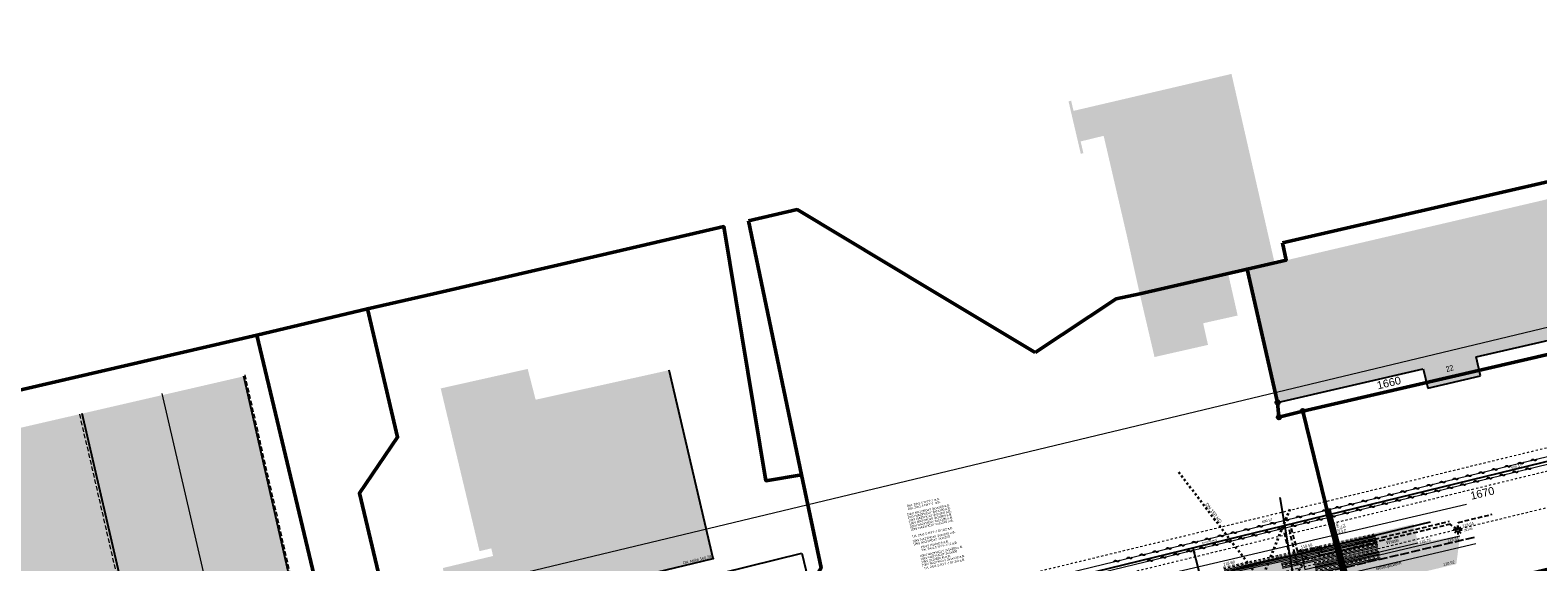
# Model space of a CAD drawing. Header units: metres. Extents: x 311004 to 311786, y 5688269 to 5688759.
# Tile 93 of 96: x 311135 to 311304, y 5688531 to 5688591. Entities that reach past the tile are written whole.
import ezdxf

# ---------------------------------------------------------------- set-up
doc = ezdxf.new("R2010")
doc.units = ezdxf.units.M
for name, pattern in [('100.3', [0]), ('1600.2028', [0]), ('2.10', [0.5, 0.25, -0.25]), ('2.195', [1.25, 1, -0.25]), ('2.35', [0]), ('2.42', [0]), ('2.47', [0]), ('2.50', [0]), ('2.51', [0.5, 0.25, -0.25]), ('2.512', [0]), ('2.513', [0.75, 0.5, -0.25]), ('2.7', [0]), ('2.8', [0]), ('2.96', [0.75, 0.5, -0.25])]:
    doc.linetypes.add(name, pattern=pattern)
doc.layers.get('0').update_dxf_attribs({"color": 1, "linetype": 'CONTINUOUS'})
for name, color, linetype in [('ALK_ALLGEMEINES_OBJEKT', 1, 'CONTINUOUS'), ('Dächer', 7, 'CONTINUOUS'), ('Fernwärme', 202, 'CONTINUOUS'), ('Flurstücke_Grenzpunkte', 51, 'CONTINUOUS'), ('Gebäude', 7, 'CONTINUOUS'), ('Gelände', 92, 'CONTINUOUS'), ('HL Komm', 40, 'CONTINUOUS'), ('Lichtmasten', 7, 'CONTINUOUS'), ('Mauern', 32, 'CONTINUOUS'), ('Oberflächen', 7, 'CONTINUOUS'), ('Plottbox', 193, 'CONTINUOUS'), ('RWL', 5, 'CONTINUOUS'), ('Schmutzwasser', 32, 'CONTINUOUS'), ('Schraffuren', 7, 'CONTINUOUS'), ('Straße', 7, 'CONTINUOUS'), ('Straßenbeleuchtung', 1, 'CONTINUOUS'), ('Stromversorgung', 1, 'CONTINUOUS'), ('Telekom', 202, 'CONTINUOUS'), ('TWL', 5, 'CONTINUOUS')]:
    doc.layers.add(name, color=color, linetype=linetype)
doc.styles.add('Beschriftung Elektroleitung', font='Arial.ttf', dxfattribs={"width": 0.97})
doc.styles.add('Fernwärme', font='Arial.ttf')
doc.styles.add('Geländehöhe', font='Arial Narrow.ttf')
doc.styles.add('Hausnummer', font='Arial Narrow.ttf', dxfattribs={"width": 0.85})
doc.styles.add('HL Komm', font='Arial.ttf')
doc.styles.add('K 10 700 - Flurstücksnummer', font='Arial.ttf')
doc.styles.add('K 10 700 - Schrägstrich als Bruchstrich interpretiert', font='Arial.ttf')
doc.styles.add('Oberflächenmaterial', font='Arial Narrow.ttf')
doc.styles.add('RW Haltungstext', font='Arial.ttf')

# ---------------------------------------------------------------- blocks, each defined once
blk = doc.blocks.new('S2.120')
at = {"color": 0, "lineweight": -2}
for points in [[(-0.225, 0), (-0.5, 0)], [(-0.16, 0.16), (-0.355, 0.355)], [(0, 0.225), (0, 0.5)], [(0.16, 0.16), (0.355, 0.355)], [(0.225, 0), (0.5, 0)], [(-0.16, -0.16), (-0.355, -0.355)], [(0, -0.225), (0, -0.5)], [(0.16, -0.16), (0.355, -0.355)]]:
    blk.add_lwpolyline(points, dxfattribs=at)
blk.add_lwpolyline([(0.194856, -0.1125, -0.5773502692), (-0.194856, -0.1125, -0.5773502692), (0, 0.225, -0.5773502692)], format="xyb", close=True, dxfattribs=at)
blk = doc.blocks.new('Grenzpunkt')
at = {"color": 0, "lineweight": -2}
blk.add_lwpolyline([(0.433013, -0.25, -0.5773502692), (-0.433013, -0.25, -0.5773502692), (0, 0.5, -0.5773502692)], format="xyb", close=True, dxfattribs=at)
blk = doc.blocks.new('Grenzpunkt mit Abmarkung')
at = {"color": 0, "lineweight": -2}
blk.add_lwpolyline([(0.433013, -0.25, -0.5773502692), (-0.433013, -0.25, -0.5773502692), (0, 0.5, -0.5773502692)], format="xyb", close=True, dxfattribs=at)
blk = doc.blocks.new('O230')
at = {"layer": 'Flurstücke_Grenzpunkte', "color": 7, "linetype": '1600.2028', "lineweight": 50}
for points in [[(311214.231, 5688515.035), (311223.781, 5688530.448), (311221.598, 5688540.879), (311217.607, 5688540.214), (311212.894, 5688568.642), (311199.302, 5688565.479)], [(311179.745, 5688506.946), (311214.231, 5688515.035)]]:
    blk.add_lwpolyline(points, dxfattribs=at)
at = {"layer": 'Flurstücke_Grenzpunkte', "color": 8, "linetype": '1600.2028', "lineweight": 50}
blk.add_lwpolyline([(311199.302, 5688565.479), (311180.45, 5688561.103), (311173.052, 5688559.459), (311176.44, 5688545.077), (311172.163, 5688538.814), (311179.745, 5688506.946)], dxfattribs=at)
at = {"layer": 'Flurstücke_Grenzpunkte', "color": 7, "lineweight": 35, "insert": (311212.17255, 5688525.61155), "char_height": 0.875, "attachment_point": 5, "rotation": 13.4999787, "line_spacing_factor": 0.84, "style": 'K 10 700 - Schrägstrich als Bruchstrich interpretiert'}
blk.add_mtext('\\S1787/1;', dxfattribs=at)
blk = doc.blocks.new('O260')
at = {"layer": 'Flurstücke_Grenzpunkte', "color": 8, "linetype": '1600.2028', "lineweight": 50}
blk.add_lwpolyline([(311275.339, 5688566.842), (311275.747, 5688564.87), (311271.395, 5688563.883), (311274.809, 5688548.952), (311274.954, 5688547.329), (311277.612, 5688548.005), (311333.981, 5688561.047), (311329.726, 5688579.335)], close=True, dxfattribs=at)
at = {"layer": 'Flurstücke_Grenzpunkte', "color": 7, "lineweight": 35, "insert": (311287.243297, 5688551.162256), "char_height": 0.875, "attachment_point": 5, "rotation": 13.49997866, "line_spacing_factor": 0.84, "style": 'K 10 700 - Flurstücksnummer'}
blk.add_mtext('1660', dxfattribs=at)
blk = doc.blocks.new('O330')
at = {"layer": 'Flurstücke_Grenzpunkte', "color": 8, "linetype": '1600.2028', "lineweight": 50}
for points in [[(311179.745, 5688506.946), (311172.163, 5688538.814), (311176.44, 5688545.077), (311173.052, 5688559.459), (311160.714, 5688556.489), (311173.383, 5688503.264), (311179.862, 5688475.819), (311168.633, 5688473.009)], [(311194.642, 5688445.565), (311204.037, 5688438.594), (311202.823, 5688444.83), (311202.03, 5688451.747), (311195.448, 5688456.866), (311190.149, 5688462.135), (311188.747, 5688467.635), (311185.638, 5688482.002), (311197.68, 5688496.632), (311196.835, 5688501.141)]]:
    blk.add_lwpolyline(points, dxfattribs=at)
at = {"layer": 'Flurstücke_Grenzpunkte', "color": 7, "linetype": '1600.2028', "lineweight": 50}
blk.add_lwpolyline([(311196.835, 5688501.141), (311192.102, 5688500.064), (311179.745, 5688506.946)], dxfattribs=at)
blk.add_lwpolyline([(311168.633, 5688473.009), (311171.797, 5688459.658), (311177.117, 5688460.902, -0.328064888), (311181.713, 5688458.578, 0.1393070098), (311188.199, 5688450.527), (311194.642, 5688445.565)], format="xyb", dxfattribs=at)
at = {"layer": 'Flurstücke_Grenzpunkte', "color": 7, "lineweight": 35, "insert": (311178.172497, 5688493.319915), "char_height": 0.875, "attachment_point": 5, "rotation": 13.49997866, "line_spacing_factor": 0.84, "style": 'K 10 700 - Schrägstrich als Bruchstrich interpretiert'}
blk.add_mtext('\\S1481/2;', dxfattribs=at)
blk = doc.blocks.new('O355')
at = {"layer": 'Flurstücke_Grenzpunkte', "color": 8, "linetype": '1600.2028', "lineweight": 50}
blk.add_lwpolyline([(311125.948, 5688548.43), (311138.41, 5688495.178), (311146.18, 5688496.975), (311173.383, 5688503.264), (311160.714, 5688556.489)], close=True, dxfattribs=at)
at = {"layer": 'Flurstücke_Grenzpunkte', "color": 7, "lineweight": 35, "insert": (311163.612086, 5688509.424728), "char_height": 0.875, "attachment_point": 5, "rotation": 13.49997866, "line_spacing_factor": 0.84, "style": 'K 10 700 - Flurstücksnummer'}
blk.add_mtext('1484', dxfattribs=at)
blk = doc.blocks.new('O523')
at = {"layer": 'Flurstücke_Grenzpunkte', "color": 8, "linetype": '1600.2028', "lineweight": 50}
for points in [[(311152.791, 5688469.2), (311146.18, 5688496.975), (311138.41, 5688495.178), (311125.948, 5688548.43), (311078.449, 5688537.566)], [(311078.449, 5688537.566), (311080.517, 5688528.435), (311096.956, 5688461.213), (311063.244, 5688453.146), (311063.041, 5688454.001), (311004.334, 5688440.023)]]:
    blk.add_lwpolyline(points, dxfattribs=at)
at = {"layer": 'Flurstücke_Grenzpunkte', "color": 7, "linetype": '1600.2028', "lineweight": 50}
blk.add_lwpolyline([(311004.334, 5688440.023), (311006.57, 5688421.038), (311171.797, 5688459.658), (311168.633, 5688473.009), (311152.791, 5688469.2)], dxfattribs=at)
at = {"layer": 'Flurstücke_Grenzpunkte', "color": 7, "lineweight": 35, "insert": (311127.127511, 5688472.034225), "char_height": 0.875, "attachment_point": 5, "rotation": 13.49997866, "line_spacing_factor": 0.84, "style": 'K 10 700 - Schrägstrich als Bruchstrich interpretiert'}
blk.add_mtext('\\S1485/2;', dxfattribs=at)
blk = doc.blocks.new('O589')
at = {"layer": 'Flurstücke_Grenzpunkte', "color": 8, "linetype": '1600.2028', "lineweight": 50}
for points in [[(311247.706, 5688554.558), (311236.152, 5688561.504), (311221.082, 5688570.54), (311215.652, 5688569.284)], [(311283.256, 5688525.191), (311281.858, 5688530.613), (311277.612, 5688548.005), (311274.954, 5688547.329), (311274.809, 5688548.952), (311271.395, 5688563.883)]]:
    blk.add_lwpolyline(points, dxfattribs=at)
at = {"layer": 'Flurstücke_Grenzpunkte', "color": 7, "linetype": '1600.2028', "lineweight": 50}
for points in [[(311215.652, 5688569.284), (311221.598, 5688540.879), (311223.781, 5688530.448), (311214.231, 5688515.035), (311207.064, 5688503.468), (311199.83, 5688501.822)], [(311271.395, 5688563.883), (311259.392, 5688561.124), (311256.773, 5688560.573), (311247.706, 5688554.558)]]:
    blk.add_lwpolyline(points, dxfattribs=at)
blk = doc.blocks.new('O779')
at = {"layer": 'Flurstücke_Grenzpunkte', "color": 8, "linetype": '1600.2028', "lineweight": 50}
blk.add_lwpolyline([(311308.966, 5688730.927), (311308.206, 5688733.863), (311306.212, 5688742.025), (311302.298, 5688759.357), (311291.208, 5688756.31), (311293.287, 5688751.955), (311294.987, 5688748.146), (311302.292, 5688717.57), (311303.386, 5688712.719), (311304.87, 5688706.131), (311307.655, 5688693.769), (311310.048, 5688683.151), (311311.583, 5688677.651), (311308.779, 5688677.015), (311310.786, 5688667.195), (311315.251, 5688645.835), (311317.699, 5688638.089), (311321.986, 5688639.046), (311329.727, 5688606.613), (311332.838, 5688592.851, -0.2219653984), (311331.353, 5688587.432), (311329.726, 5688579.335), (311333.981, 5688561.047), (311277.612, 5688548.005)], format="xyb", dxfattribs=at)
blk.add_lwpolyline([(311277.612, 5688548.005), (311281.858, 5688530.613), (311283.256, 5688525.191), (311305.085, 5688530.318), (311314.062, 5688522.546), (311317.93, 5688506.87), (311346.239, 5688513.823), (311339.651, 5688541.578), (311360.725, 5688546.746), (311360.449, 5688548.193), (311347.087, 5688603.014), (311327.809, 5688683.434), (311330.791, 5688684.073)], dxfattribs=at)
at = {"layer": 'Flurstücke_Grenzpunkte', "color": 7, "lineweight": 35, "insert": (311297.692372, 5688538.810456), "char_height": 0.875, "attachment_point": 5, "rotation": 13.49997866, "line_spacing_factor": 0.84, "style": 'K 10 700 - Flurstücksnummer'}
blk.add_mtext('1670', dxfattribs=at)
blk = doc.blocks.new('Zugangspfeil', base_point=(0, -0.5))
at = {"lineweight": -2}
blk.add_hatch(color=0, dxfattribs=at).paths.add_polyline_path([(0, -0.166666), (-0.333334, 0.5), (0.333334, 0.5)], flags=0)
blk = doc.blocks.new('Welle')
at = {"color": 0, "lineweight": -2}
blk.add_lwpolyline([(-0.5, 0), (-0.474045, 0.027768), (-0.445026, 0.052315), (-0.413339, 0.073306), (-0.379418, 0.090455), (-0.343727, 0.103526), (-0.306754, 0.11234), (-0.269004, 0.116778), (-0.230996, 0.116778), (-0.193246, 0.11234), (-0.156273, 0.103526), (-0.120582, 0.090455), (-0.086661, 0.073306), (-0.054974, 0.052315), (-0.025955, 0.027768), (0, 0), (0.025955, -0.027768), (0.054974, -0.052315), (0.086661, -0.073306), (0.120582, -0.090455), (0.156273, -0.103526), (0.193246, -0.11234), (0.230996, -0.116778), (0.269004, -0.116778), (0.306754, -0.11234), (0.343727, -0.103526), (0.379418, -0.090455), (0.413339, -0.073306), (0.445026, -0.052315), (0.474045, -0.027768), (0.5, 0)], dxfattribs=at)

msp = doc.modelspace()

# ---------------------------------------------------------------- hatches: boundary and pattern name
at = {"layer": 'Gebäude', "lineweight": 25, "true_color": 0xa6a6a6}
for points in [[(311269.65, 5688585.719), (311274.466, 5688564.579), (311275.747, 5688564.87), (311330.132, 5688577.592), (311333.636, 5688562.531), (311327.759, 5688561.176), (311328.286, 5688558.872), (311329.669, 5688559.201), (311329.739, 5688558.909), (311323.912, 5688557.524), (311323.843, 5688557.816), (311324.879, 5688558.061), (311324.364, 5688560.395), (311297.001, 5688554.076), (311297.496, 5688551.934), (311291.588, 5688550.564), (311291.093, 5688552.711), (311274.809, 5688548.952), (311271.395, 5688563.883), (311269.272, 5688563.395), (311270.338, 5688558.691), (311266.482, 5688557.828), (311267.024, 5688555.406), (311261.045, 5688554.049), (311259.392, 5688561.124), (311257.929, 5688567.727), (311255.438, 5688578.46), (311255.359, 5688578.795), (311252.788, 5688578.167), (311253.094, 5688576.858), (311252.802, 5688576.79), (311251.433, 5688582.654), (311251.725, 5688582.722), (311251.99, 5688581.586), (311267.312, 5688585.173)], [(311156.9, 5688514.168), (311159.833, 5688502.191), (311141.867, 5688497.88), (311139, 5688509.828), (311137.624, 5688509.503), (311129.198, 5688544.96), (311159.244, 5688551.891), (311167.261, 5688516.619)], [(311204.29, 5688529.705), (311205.201, 5688525.697), (311201.86616, 5688524.887363), (311183.763, 5688520.789), (311181.488, 5688530.444), (311187.108, 5688531.793), (311186.904, 5688532.644), (311185.591, 5688532.331), (311181.251, 5688550.536), (311190.978, 5688552.716), (311191.866, 5688549.273), (311206.78, 5688552.578), (311211.699, 5688531.503)]]:
    msp.add_hatch(color=253, dxfattribs=at).paths.add_polyline_path(points, flags=0)
at = {"layer": 'Mauern', "lineweight": 13}
msp.add_hatch(color=9, dxfattribs=at).paths.add_polyline_path([(311295.192, 5688534.047), (311282.722, 5688531.087), (311277.907, 5688529.965), (311277.846, 5688530.287), (311290.496, 5688533.251)], flags=0)
at = {"layer": 'Schraffuren', "lineweight": 25, "true_color": 0xf0fff0}
msp.add_hatch(color=7, dxfattribs=at).paths.add_polyline_path([(311290.496, 5688533.251), (311277.846, 5688530.287), (311277.38, 5688532.402), (311290.001976, 5688535.359434)], flags=0)
at = {"layer": 'Schraffuren', "lineweight": 25, "true_color": 0xffe5cc}
msp.add_hatch(color=254, dxfattribs=at).paths.add_polyline_path([(311217.065, 5688508.004), (311223.523, 5688509.523), (311229.655, 5688510.919), (311236.432, 5688512.511), (311243.348, 5688514.127), (311252.913, 5688516.362), (311252.304, 5688518.844), (311251.872, 5688520.749), (311245.79, 5688519.46), (311239.941, 5688517.954), (311231.477, 5688515.956), (311223.409, 5688514.092), (311220.319, 5688513.303), (311216.038, 5688512.375), (311216.238, 5688515.462), (311217.942, 5688518.189), (311221.022, 5688523.055), (311222.747, 5688522.617), (311219.341, 5688517.34), (311219.525, 5688516.455), (311219.618, 5688516.245), (311222.759, 5688516.978), (311228.879, 5688518.436), (311239.425, 5688520.877), (311246.571, 5688522.504), (311251.171, 5688523.65), (311249.87, 5688529.109), (311253.609, 5688528.973), (311254.82, 5688524.494), (311260.508, 5688525.803), (311255.471, 5688521.605), (311255.915, 5688519.683), (311256.5, 5688517.215), (311265.435, 5688519.324), (311273.704, 5688521.275), (311273.193, 5688523.335), (311272.664, 5688525.654), (311267.036, 5688524.295), (311260.664, 5688522.838), (311255.471, 5688521.605), (311260.508, 5688525.803), (311266.321, 5688527.202), (311270.574, 5688528.225), (311268.705, 5688530.414), (311277.38, 5688532.402), (311277.846, 5688530.287), (311277.907, 5688529.965), (311282.722, 5688531.087), (311295.192, 5688534.047), (311294.786, 5688530.888), (311292.043, 5688530.24), (311283.354, 5688528.186), (311278.613, 5688527.09), (311279.189, 5688524.569), (311279.774, 5688522.086), (311279.936, 5688521.41), (311281.326, 5688515.459), (311282.937, 5688508.667), (311280.465, 5688508.09), (311277.102, 5688507.301), (311276.945913, 5688507.264117), (311276.358, 5688509.752), (311273.991, 5688520.022), (311264.715, 5688517.829), (311262.442, 5688517.291), (311256.804, 5688515.965), (311258.481, 5688508.987), (311260.551, 5688500.366), (311260.774, 5688499.284), (311260.185, 5688499.146), (311256.829, 5688499.875), (311255.696, 5688504.458), (311254.415, 5688509.74), (311253.22, 5688515.057), (311243.544, 5688512.797), (311236.809, 5688511.215), (311229.733, 5688509.558), (311223.71, 5688508.159), (311217.382, 5688506.699)], flags=0)

# ---------------------------------------------------------------- linework, layer by layer
at = {"layer": 'ALK_ALLGEMEINES_OBJEKT', "color": 132, "linetype": '100.3', "lineweight": 18}
for p, q in [((311295.926433, 5688537.567005), (311242.608269, 5688525.130951)), ((311296.959981, 5688533.135786), (311243.641817, 5688520.699732))]:
    msp.add_line(p, q, dxfattribs=at)
at = {"layer": 'Dächer', "color": 7, "linetype": '2.513', "lineweight": 18}
for p, q in [((311167.480669, 5688516.482041), (311159.382398, 5688552.111604)), ((311149.114, 5688512.078, 127.206), (311140.864456, 5688547.839892))]:
    msp.add_line(p, q, dxfattribs=at)
at = {"layer": 'Dächer', "color": 7, "linetype": '2.512', "lineweight": 18}
msp.add_line((311158.367, 5688514.241, 127.869), (311150.123426, 5688549.975751), dxfattribs=at)
at = {"layer": 'Dächer', "color": 7, "true_color": 0xffffff}
msp.add_point((311211.693, 5688531.492, 166.282), dxfattribs=at)
at = {"layer": 'Fernwärme', "color": 7, "linetype": '2.10', "lineweight": 13}
for p, q in [((311222.537841, 5688523.849249), (311313.61442, 5688546.037413)), ((311223.141444, 5688521.37162), (311314.218023, 5688543.559784)), ((311312.974912, 5688539.145165), (311219.879746, 5688516.459642))]:
    msp.add_line(p, q, dxfattribs=at)
at = {"layer": 'Fernwärme', "lineweight": 18}
for p, q in [((311223.428291, 5688522.268987), (311314.040492, 5688544.288499)), ((311223.428291, 5688522.268987), (311314.040492, 5688544.288499)), ((311224.021438, 5688523.280866), (311313.851127, 5688545.065794)), ((311224.021438, 5688523.280866), (311313.851127, 5688545.065794))]:
    msp.add_line(p, q, dxfattribs=at)
at = {"layer": 'Gebäude', "color": 7, "linetype": '2.7', "lineweight": 25}
for p, q in [((311271.395, 5688563.883), (311274.809, 5688548.952)), ((311297.001, 5688554.076), (311324.364, 5688560.395)), ((311297.496, 5688551.934), (311297.001, 5688554.076)), ((311167.261, 5688516.619, 118.5), (311159.244, 5688551.891)), ((311211.699, 5688531.503), (311206.78, 5688552.578)), ((311274.809, 5688548.952), (311291.093, 5688552.711)), ((311291.093, 5688552.711), (311291.588, 5688550.564)), ((311291.588, 5688550.564), (311297.496, 5688551.934)), ((311149.354, 5688512.325), (311141.187759, 5688547.725794)), ((311204.29, 5688529.705), (311211.699, 5688531.503))]:
    msp.add_line(p, q, dxfattribs=at)
at = {"layer": 'HL Komm', "color": 40, "linetype": '2.47', "lineweight": 25}
for p, q in [((311223.906819, 5688522.61117), (311316.90341, 5688545.294485)), ((311203.798027, 5688527.697737), (311221.637782, 5688532.122629)), ((311221.637782, 5688532.122629), (311223.906819, 5688522.61117))]:
    msp.add_line(p, q, dxfattribs=at)
at = {"layer": 'Mauern', "color": 7, "linetype": '2.8', "lineweight": 13}
for p, q in [((311282.722, 5688531.087, 118.612), (311295.192, 5688534.047, 118.614)), ((311277.846, 5688530.287, 118.601), (311290.496, 5688533.251, 118.755))]:
    msp.add_line(p, q, dxfattribs=at)
at = {"layer": 'Plottbox', "color": 7, "linetype": 'Continuous', "lineweight": 18}
msp.add_lwpolyline([(311160.207663, 5688308.936479), (311357.355665, 5688356.267527), (311308.85739, 5688558.277378), (311111.709389, 5688510.94633)], close=True, dxfattribs=at)
at = {"layer": 'RWL', "color": 160, "linetype": '2.51', "lineweight": 35, "true_color": 0x3354ff}
for p, q in [((311263.72341, 5688541.180568), (311272.948387, 5688529.038693)), ((311276.152947, 5688537.006726), (311272.948387, 5688529.038693)), ((311272.294, 5688521.44, 118.754), (311278.196243, 5688531.975538))]:
    msp.add_line(p, q, dxfattribs=at)
at = {"layer": 'Schmutzwasser', "color": 34, "linetype": '2.50', "lineweight": 25, "true_color": 0x994c00}
msp.add_line((311269.26, 5688517.599, 119.108), (311265.360608, 5688532.666575), dxfattribs=at)
at = {"layer": 'Straße', "color": 7, "linetype": '2.35', "lineweight": 18}
msp.add_line((311277.38, 5688532.402, 118.587), (311277.846, 5688530.287, 118.601), dxfattribs=at)
at = {"layer": 'Straßenbeleuchtung', "color": 1, "linetype": '2.96', "lineweight": 25}
for p, q in [((311286.574148, 5688533.897364), (311294.019021, 5688535.678428)), ((311294.100458, 5688535.338021), (311286.656359, 5688533.557143)), ((311294.933, 5688534.709, 118.542), (311294.100458, 5688535.338021)), ((311294.933, 5688534.709, 118.542), (311295.00872, 5688535.55173)), ((311295.00872, 5688535.55173), (311298.80201, 5688536.459992)), ((311276.208777, 5688531.71977), (311275.507531, 5688534.634888)), ((311276.08856, 5688534.765121), (311276.746931, 5688531.892727)), ((311276.304564, 5688534.899493), (311277.011466, 5688532.305255)), ((311279.853376, 5688532.257138), (311286.574148, 5688533.897364)), ((311286.656359, 5688533.557143), (311279.9451, 5688531.919237)), ((311276.746931, 5688531.892727), (311276.208777, 5688531.71977)), ((311279.251318, 5688532.413637), (311276.746931, 5688531.892727)), ((311276.746931, 5688531.892727), (311277.007397, 5688530.79081)), ((311277.011466, 5688532.305255), (311279.458618, 5688532.81426)), ((311279.521779, 5688531.792565), (311279.251318, 5688532.413637)), ((311279.458618, 5688532.81426), (311279.718771, 5688532.216859)), ((311279.9451, 5688531.919237), (311279.521779, 5688531.792565)), ((311279.718771, 5688532.216859), (311279.853376, 5688532.257138))]:
    msp.add_line(p, q, dxfattribs=at)
at = {"layer": 'Stromversorgung', "color": 7, "linetype": '2.8', "lineweight": 13}
for p, q in [((311280.686028, 5688537.059158), (311280.106667, 5688536.903056)), ((311282.051945, 5688529.683347), (311280.106667, 5688536.903056)), ((311282.63071, 5688529.841662), (311280.686028, 5688537.059158))]:
    msp.add_line(p, q, dxfattribs=at)
at = {"layer": 'Stromversorgung', "color": 3, "linetype": '2.8', "lineweight": 13}
for p, q in [((311282.196785, 5688529.722373), (311280.251507, 5688536.942081)), ((311282.341327, 5688529.762505), (311280.396347, 5688536.981107))]:
    msp.add_line(p, q, dxfattribs=at)
at = {"layer": 'Stromversorgung', "color": 134, "linetype": '2.8', "lineweight": 13}
msp.add_line((311282.485869, 5688529.802637), (311280.541187, 5688537.020133), dxfattribs=at)
at = {"layer": 'Stromversorgung', "color": 5, "linetype": '2.10', "lineweight": 13}
for p, q in [((311278.525929, 5688532.68984), (311285.688598, 5688534.275931)), ((311278.558419, 5688532.543395), (311285.721029, 5688534.129473)), ((311268.751676, 5688530.535037), (311275.005998, 5688531.907411)), ((311268.783968, 5688530.388549), (311275.038348, 5688531.760936)), ((311275.005998, 5688531.907411), (311278.525929, 5688532.68984)), ((311275.038348, 5688531.760936), (311278.558419, 5688532.543395)), ((311285.956697, 5688533.065213), (311278.794517, 5688531.479231)), ((311278.889822, 5688531.04966), (311286.051829, 5688532.635604)), ((311278.922313, 5688530.903215), (311286.084261, 5688532.489146)), ((311279.084765, 5688530.170992), (311286.246418, 5688531.756857)), ((311278.794517, 5688531.479231), (311275.273425, 5688530.696544))]:
    msp.add_line(p, q, dxfattribs=at)
at = {"layer": 'Stromversorgung', "color": 1, "linetype": '2.8', "lineweight": 13}
for p, q in [((311278.59091, 5688532.396951), (311285.753461, 5688533.983015)), ((311278.6234, 5688532.250506), (311285.785892, 5688533.836558)), ((311278.655891, 5688532.104061), (311285.818323, 5688533.6901)), ((311278.688381, 5688531.957617), (311285.850755, 5688533.543642)), ((311278.731702, 5688531.762357), (311285.893997, 5688533.348365)), ((311268.816261, 5688530.24206), (311275.070698, 5688531.61446)), ((311275.070698, 5688531.61446), (311278.59091, 5688532.396951)), ((311275.103048, 5688531.467984), (311278.6234, 5688532.250506)), ((311275.135398, 5688531.321508), (311278.655891, 5688532.104061)), ((311275.167748, 5688531.175032), (311278.688381, 5688531.957617)), ((311275.210882, 5688530.979731), (311278.731702, 5688531.762357)), ((311275.238918, 5688530.852785), (311278.75986, 5688531.635438)), ((311278.75986, 5688531.635438), (311285.922104, 5688533.221435)), ((311285.991291, 5688532.908992), (311278.829173, 5688531.323023)), ((311286.023672, 5688532.762759), (311278.861614, 5688531.176803)), ((311278.954803, 5688530.75677), (311286.116692, 5688532.342688)), ((311278.987294, 5688530.610326), (311286.149124, 5688532.196231)), ((311279.019784, 5688530.463881), (311286.181555, 5688532.049773)), ((311279.052275, 5688530.317436), (311286.213986, 5688531.903315)), ((311279.117255, 5688530.024547), (311286.278849, 5688531.6104)), ((311268.848554, 5688530.095572), (311275.103048, 5688531.467984)), ((311268.880846, 5688529.949083), (311275.135398, 5688531.321508)), ((311268.913139, 5688529.802595), (311275.167748, 5688531.175032)), ((311278.829173, 5688531.323023), (311275.307932, 5688530.540303)), ((311278.861614, 5688531.176803), (311275.340232, 5688530.394052)), ((311279.149746, 5688529.878102), (311286.311281, 5688531.463942))]:
    msp.add_line(p, q, dxfattribs=at)
at = {"layer": 'Telekom', "color": 6, "linetype": '2.42', "lineweight": 25, "true_color": 0xf200f2}
for p, q in [((311275.062604, 5688538.338555), (311277.803086, 5688522.058346)), ((311269.59275, 5688530.191824), (311291.880115, 5688535.62235))]:
    msp.add_line(p, q, dxfattribs=at)
at = {"layer": 'TWL', "color": 160, "linetype": '2.195', "lineweight": 25, "true_color": 0x3354ff}
msp.add_line((311296.789616, 5688533.866206), (311243.471452, 5688521.430152), dxfattribs=at)

# ---------------------------------------------------------------- block references
at = {"layer": 'Fernwärme', "color": 34, "true_color": 0x994c00, "xscale": 0.625, "yscale": 0.625}
for p, rotation in [((311300.553066, 5688541.840832), 13.631834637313), ((311302.010811, 5688542.194356), 13.631834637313), ((311302.866402, 5688541.573103), 13.658593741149), ((311303.468557, 5688542.547879), 13.631834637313), ((311293.26434, 5688540.073217), 13.631834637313), ((311294.722085, 5688540.42674), 13.631834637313), ((311296.17983, 5688540.780263), 13.631834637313), ((311297.036082, 5688540.156287), 13.658593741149), ((311297.637575, 5688541.133786), 13.631834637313), ((311298.493662, 5688540.510491), 13.658593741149), ((311299.095321, 5688541.487309), 13.631834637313), ((311299.951242, 5688540.864695), 13.658593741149), ((311301.408822, 5688541.218899), 13.658593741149), ((311285.975613, 5688538.305601), 13.631834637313), ((311287.433358, 5688538.659124), 13.631834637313), ((311288.891104, 5688539.012647), 13.631834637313), ((311289.748182, 5688538.385267), 13.658593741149), ((311290.348849, 5688539.36617), 13.631834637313), ((311291.205762, 5688538.739471), 13.658593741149), ((311291.806594, 5688539.719693), 13.631834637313), ((311292.663342, 5688539.093675), 13.658593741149), ((311294.120922, 5688539.447879), 13.658593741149), ((311295.578502, 5688539.802083), 13.658593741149), ((311278.686887, 5688536.537985), 13.631834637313), ((311280.144632, 5688536.891508), 13.631834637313), ((311281.602377, 5688537.245031), 13.631834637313), ((311282.460282, 5688536.614248), 13.658593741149), ((311283.060122, 5688537.598554), 13.631834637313), ((311283.917862, 5688536.968452), 13.658593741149), ((311284.517868, 5688537.952078), 13.631834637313), ((311285.375442, 5688537.322656), 13.658593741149), ((311286.833022, 5688537.676859), 13.658593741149), ((311288.290602, 5688538.031063), 13.658593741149), ((311272.855905, 5688535.123892), 13.631834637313), ((311274.313651, 5688535.477415), 13.631834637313), ((311275.172382, 5688534.843228), 13.658593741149), ((311275.771396, 5688535.830939), 13.631834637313), ((311276.629962, 5688535.197432), 13.658593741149), ((311277.229141, 5688536.184462), 13.631834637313), ((311278.087542, 5688535.551636), 13.658593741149), ((311279.545122, 5688535.90584), 13.658593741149), ((311281.002702, 5688536.260044), 13.658593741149), ((311265.567179, 5688533.356276), 13.631834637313), ((311267.024924, 5688533.709799), 13.631834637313), ((311268.482669, 5688534.063323), 13.631834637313), ((311269.342062, 5688533.426412), 13.658593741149), ((311269.940415, 5688534.416846), 13.631834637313), ((311270.799642, 5688533.780616), 13.658593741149), ((311271.39816, 5688534.770369), 13.631834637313), ((311272.257222, 5688534.13482), 13.658593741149), ((311273.714802, 5688534.489024), 13.658593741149), ((311258.278452, 5688531.58866), 13.631834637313), ((311259.736198, 5688531.942184), 13.631834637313), ((311261.193943, 5688532.295707), 13.631834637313), ((311262.054162, 5688531.655392), 13.658593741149), ((311262.651688, 5688532.64923), 13.631834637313), ((311263.511742, 5688532.009596), 13.658593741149), ((311264.109434, 5688533.002753), 13.631834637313), ((311264.969322, 5688532.3638), 13.658593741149), ((311266.426902, 5688532.718004), 13.658593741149), ((311267.884482, 5688533.072208), 13.658593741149), ((311256.820707, 5688531.235137), 13.631834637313), ((311260.596581, 5688531.301188), 13.658593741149)]:
    msp.add_blockref('Welle', p, dxfattribs=dict(at, rotation=rotation))
at = {"layer": 'Flurstücke_Grenzpunkte', "color": 7, "true_color": 0xffffff}
for name in ['O779', 'O260', 'O589', 'O230', 'O330', 'O355', 'O523']:
    msp.add_blockref(name, (0, 0), dxfattribs=at)
at = {"layer": 'Flurstücke_Grenzpunkte', "color": 8, "xscale": 0.5, "yscale": 0.5}
for p in [(311274.809, 5688548.952), (311274.954, 5688547.329), (311277.612, 5688548.005)]:
    msp.add_blockref('Grenzpunkt mit Abmarkung', p, dxfattribs=at)
at = {"layer": 'Lichtmasten', "color": 7}
msp.add_blockref('S2.120', (311294.933, 5688534.709, 118.542), dxfattribs=at)
at = {"layer": 'RWL', "color": 160, "true_color": 0x3354ff, "xscale": 0.5, "yscale": 0.5, "rotation": 150.741690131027}
msp.add_blockref('Zugangspfeil', (311278.196243, 5688531.975538), dxfattribs=at)
at = {"layer": 'Schmutzwasser', "color": 34, "true_color": 0x994c00, "xscale": 0.5, "yscale": 0.5, "rotation": 194.509663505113}
msp.add_blockref('Zugangspfeil', (311265.360608, 5688532.666575), dxfattribs=at)
at = {"layer": 'Straße', "color": 7, "xscale": 0.125, "yscale": 0.125, "rotation": 13.499999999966}
msp.add_blockref('Grenzpunkt', (311277.38, 5688532.402, 118.587), dxfattribs=at)

# ---------------------------------------------------------------- texts
at = {"layer": 'Dächer', "color": 7, "lineweight": 18, "insert": (311211.537189, 5688531.599703, 166.282), "char_height": 0.3125, "attachment_point": 9, "rotation": 13.51818366, "line_spacing_factor": 0.84, "style": 'Geländehöhe'}
msp.add_mtext('OK Attika 166.28', dxfattribs=at)
at = {"layer": 'Fernwärme', "color": 34, "lineweight": 18, "true_color": 0x994c00, "char_height": 0.275, "attachment_point": 7, "rotation": 13.69173893, "line_spacing_factor": 0.84, "style": 'Fernwärme'}
for insert in [(311300.952549, 5688541.509158), (311273.080121, 5688535.459503)]:
    msp.add_mtext('600 ST', dxfattribs=dict(at, insert=insert))
at = {"layer": 'Flurstücke_Grenzpunkte', "color": 7, "lineweight": 35, "char_height": 0.875, "attachment_point": 5, "rotation": 13.49997866, "line_spacing_factor": 0.84, "style": 'K 10 700 - Flurstücksnummer'}
for s, insert in [('1660', (311287.243297, 5688551.162256)), ('1670', (311297.692372, 5688538.810456))]:
    msp.add_mtext(s, dxfattribs=dict(at, insert=insert))
at = {"layer": 'Gebäude', "color": 7, "lineweight": 18, "insert": (311294.117632, 5688552.478714), "char_height": 0.625, "attachment_point": 8, "rotation": 15.46983477, "line_spacing_factor": 0.84, "style": 'Hausnummer'}
msp.add_mtext('22', dxfattribs=at)
at = {"layer": 'Gelände', "color": 7, "lineweight": 18, "char_height": 0.3125, "rotation": 13.51818366, "line_spacing_factor": 0.84, "style": 'Geländehöhe'}
for s, insert, attachment_point in [('118.54', (311295.491873, 5688534.977442, 118.542), 7), ('118.59', (311277.446327, 5688532.601125, 118.587), 7), ('118.76', (311290.641946, 5688533.306365, 118.755), 4), ('118.61', (311295.024892, 5688533.927317, 118.614), 3), ('118.68', (311268.773727, 5688530.689214, 118.676), 7), ('118.52', (311294.620455, 5688530.980483, 118.523), 9)]:
    msp.add_mtext(s, dxfattribs=dict(at, insert=insert, attachment_point=attachment_point))
at = {"layer": 'HL Komm', "color": 40, "lineweight": 18, "insert": (311266.377727, 5688533.12294), "char_height": 0.2125, "attachment_point": 7, "rotation": 13.70766427, "line_spacing_factor": 0.84, "style": 'HL Komm'}
msp.add_mtext('im FW-Kanal', dxfattribs=at)
at = {"layer": 'Oberflächen', "color": 7, "lineweight": 18, "char_height": 0.375, "attachment_point": 7, "line_spacing_factor": 0.84, "style": 'Oberflächenmaterial'}
for s, insert, rotation in [('Wiese', (311286.993399, 5688533.075555), 13.34847294), ('Betonplatten', (311285.878525, 5688530.098374), 13.28200169)]:
    msp.add_mtext(s, dxfattribs=dict(at, insert=insert, rotation=rotation))
at = {"layer": 'RWL', "color": 160, "lineweight": 25, "true_color": 0x3354ff, "insert": (311267.489312, 5688536.48356), "char_height": 0.375, "attachment_point": 8, "rotation": 307.22632555, "line_spacing_factor": 0.84, "style": 'RW Haltungstext'}
msp.add_mtext('DN 150 KG', dxfattribs=at)
at = {"layer": 'Straßenbeleuchtung', "color": 1, "lineweight": 25, "insert": (311295.655231, 5688534.52122), "char_height": 0.25, "attachment_point": 7, "rotation": 13.69497695, "line_spacing_factor": 0.84, "style": 'Beschriftung Elektroleitung'}
msp.add_mtext('39145', dxfattribs=at)
at = {"layer": 'Stromversorgung', "color": 1, "lineweight": 25, "char_height": 0.25, "line_spacing_factor": 0.84, "style": 'Beschriftung Elektroleitung'}
for s, insert, attachment_point, rotation in [('10kV NA2YHCaY 3x1x300 a.B.\\P10kV NA2YHCaY 3x1x300 a.B.\\P10kV NA2YHCaY 3x1x300 a.B.\\P10kV NA2YHCaY 3x1x300 a.B.\\P10kV NA2YHCaY 3x1x185 a.B.\\P10kV NA2YHCaY 3x1x240 a.B.', (311233.791265, 5688534.593565), 7, 12.69816195), ('TR 4x\\P7,5 m\\PNW 100', (311281.602141, 5688534.267542), 9, 285.07967459), ('10kV NA2YHCaY 3x1x240 a.B.\\P10kV NA2YHCaY 3x1x240', (311234.089522, 5688532.952378), 7, 12.69816195), ('10kV NA2YHCaY 3x1x300 a.B.\\P10kV NA2YHCaY 3x1x300\\P10kV 3x1x300 Al a.B.\\P10kV NA2YHCaY 3x1x300 a.B.', (311235.073947, 5688530.625303), 7, 12.69816195)]:
    msp.add_mtext(s, dxfattribs=dict(at, insert=insert, attachment_point=attachment_point, rotation=rotation))
at = {"layer": 'Stromversorgung', "color": 5, "lineweight": 25, "char_height": 0.25, "attachment_point": 7, "line_spacing_factor": 0.84, "style": 'Beschriftung Elektroleitung'}
for s, insert, rotation in [('Bet. 24x1,5 NYY-J  a.B.\\PBet. 24x1,5 NYY-J  a.B.', (311233.522649, 5688536.891107), 12.69816195), ('Tel. 24x1,5 NYY-J S7.1/2 a.B.', (311233.970249, 5688533.788125), 12.37897975), ('PMzY 25x4x0,8 a.B.\\PTel. 24x1,5 NYY-J S2 a.B.', (311235.044112, 5688532.266018), 12.37897975), ('Tel. 24x1,5 NYY-J S7.3/4 a.B.', (311235.312578, 5688530.2375), 12.37897975)]:
    msp.add_mtext(s, dxfattribs=dict(at, insert=insert, rotation=rotation))

doc.saveas('drawing.dxf')
